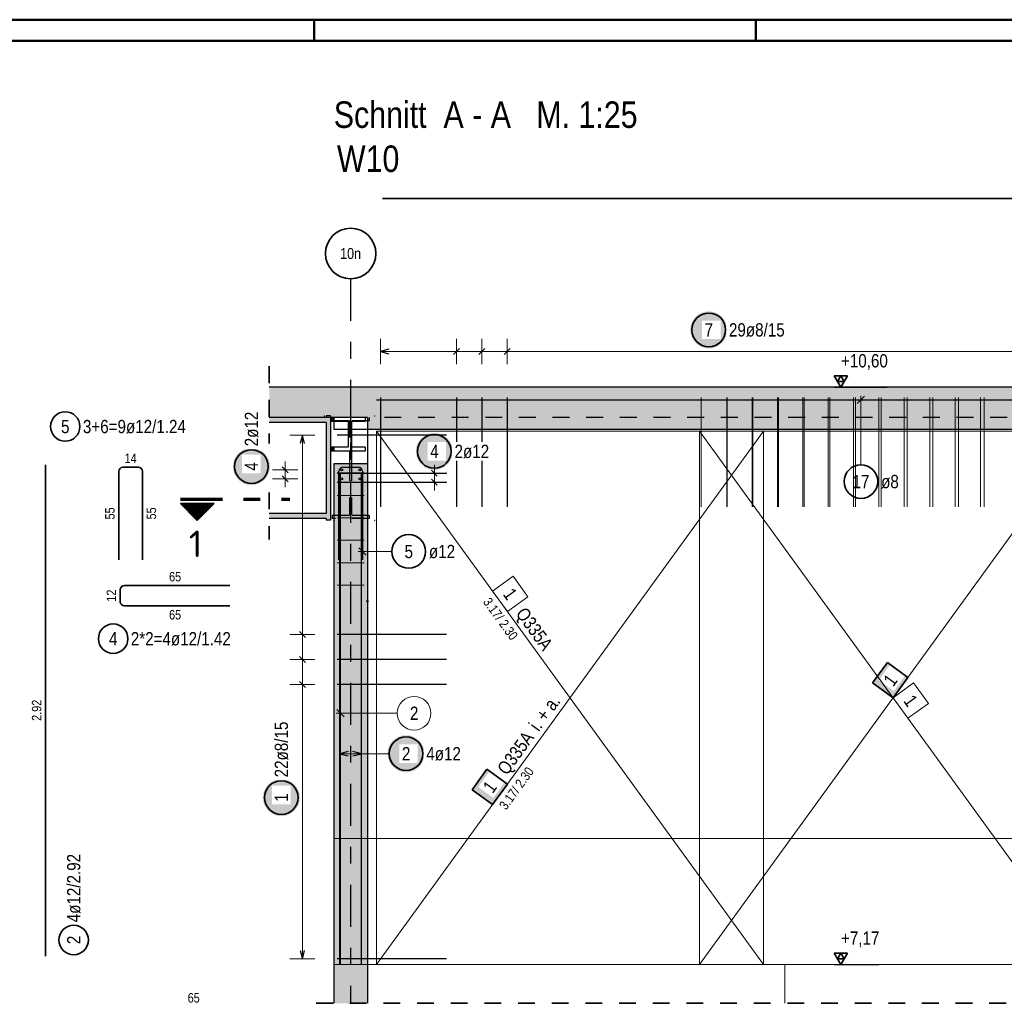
# Model space of a CAD drawing. Header units: millimetres. Extents: x -16 to 44.7, y 0 to 21.2.
# Tile 16 of 49: x 6.1 to 12, y 15.2 to 21. Entities that reach past the tile are written whole.
import ezdxf
from ezdxf.enums import TextEntityAlignment as Align

# ---------------------------------------------------------------- set-up
doc = ezdxf.new("R2010")
doc.units = ezdxf.units.MM
doc.linetypes.add('DASHDOTX2', pattern=[2, 1, -0.5, 0, -0.5])
doc.linetypes.add('HIDDEN', pattern=[0.375, 0.25, -0.125])
doc.layers.add('nplo Bewehrung', color=7, linetype='Continuous', lineweight=20)
doc.styles.add('Arial Narrow', font='ARIALN.TTF')
doc.styles.add('isocp', font='isocp', dxfattribs={"width": 1.1})
doc.linetypes.add('STRAKON_Linetype_13', pattern='A,15,[130,ltypeshp.shx,S=1.875,R=-30,X=0,Y=0],-1.875,[130,ltypeshp.shx,S=1.875,R=-30,X=0,Y=0]', length=16.875)

msp = doc.modelspace()

# ---------------------------------------------------------------- hatches: boundary and pattern name
at = {"lineweight": 25, "true_color": 0xffffff}
for points in [[(10.329659, 19.18213), (10.329592, 19.185969), (10.329391, 19.189803), (10.329056, 19.193628), (10.328588, 19.197439), (10.327988, 19.201231), (10.327255, 19.205), (10.326392, 19.208741), (10.325398, 19.21245), (10.324275, 19.216122), (10.323025, 19.219752), (10.321649, 19.223337), (10.320149, 19.226871), (10.318526, 19.230351), (10.316783, 19.233772), (10.314922, 19.23713), (10.312944, 19.240421), (10.310853, 19.243641), (10.308651, 19.246786), (10.30634, 19.249853), (10.303924, 19.252837), (10.301405, 19.255734), (10.298786, 19.258542), (10.296071, 19.261257), (10.293263, 19.263876), (10.290366, 19.266395), (10.287382, 19.268811), (10.284315, 19.271122), (10.28117, 19.273324), (10.27795, 19.275415), (10.274659, 19.277393), (10.271301, 19.279254), (10.26788, 19.280997), (10.2644, 19.28262), (10.260866, 19.28412), (10.257281, 19.285496), (10.253651, 19.286746), (10.249979, 19.287869), (10.24627, 19.288863), (10.242529, 19.289726), (10.23876, 19.290459), (10.234968, 19.29106), (10.231157, 19.291527), (10.227332, 19.291862), (10.223498, 19.292063), (10.219659, 19.29213), (10.21582, 19.292063), (10.211986, 19.291862), (10.208161, 19.291527), (10.20435, 19.29106), (10.200558, 19.290459), (10.196789, 19.289726), (10.193048, 19.288863), (10.189339, 19.287869), (10.185667, 19.286746), (10.182037, 19.285496), (10.178452, 19.28412), (10.174918, 19.28262), (10.171438, 19.280997), (10.168017, 19.279254), (10.164659, 19.277393), (10.161368, 19.275415), (10.158148, 19.273324), (10.155003, 19.271122), (10.151936, 19.268811), (10.148952, 19.266395), (10.146055, 19.263876), (10.143247, 19.261257), (10.140532, 19.258542), (10.137913, 19.255734), (10.135394, 19.252837), (10.132978, 19.249853), (10.130667, 19.246786), (10.128465, 19.243641), (10.126374, 19.240421), (10.124396, 19.23713), (10.122535, 19.233772), (10.120792, 19.230351), (10.119169, 19.226871), (10.117669, 19.223337), (10.116293, 19.219752), (10.115043, 19.216122), (10.11392, 19.21245), (10.112926, 19.208741), (10.112063, 19.205), (10.11133, 19.201231), (10.11073, 19.197439), (10.110262, 19.193628), (10.109927, 19.189803), (10.109726, 19.185969), (10.109659, 19.18213), (10.109726, 19.178291), (10.109927, 19.174457), (10.110262, 19.170632), (10.11073, 19.166821), (10.11133, 19.163029), (10.112063, 19.15926), (10.112926, 19.155519), (10.11392, 19.15181), (10.115043, 19.148138), (10.116293, 19.144508), (10.117669, 19.140923), (10.119169, 19.137389), (10.120792, 19.133909), (10.122535, 19.130488), (10.124396, 19.12713), (10.126374, 19.123839), (10.128465, 19.120619), (10.130667, 19.117474), (10.132978, 19.114407), (10.135394, 19.111423), (10.137913, 19.108526), (10.140532, 19.105718), (10.143247, 19.103003), (10.146055, 19.100384), (10.148952, 19.097865), (10.151936, 19.095449), (10.155003, 19.093138), (10.158148, 19.090936), (10.161368, 19.088845), (10.164659, 19.086867), (10.168017, 19.085006), (10.171438, 19.083263), (10.174918, 19.08164), (10.178452, 19.08014), (10.182037, 19.078764), (10.185667, 19.077514), (10.189339, 19.076391), (10.193048, 19.075398), (10.196789, 19.074534), (10.200558, 19.073801), (10.20435, 19.073201), (10.208161, 19.072733), (10.211986, 19.072398), (10.21582, 19.072197), (10.219659, 19.07213), (10.223498, 19.072197), (10.227332, 19.072398), (10.231157, 19.072733), (10.234968, 19.073201), (10.23876, 19.073801), (10.242529, 19.074534), (10.24627, 19.075398), (10.249979, 19.076391), (10.253651, 19.077514), (10.257281, 19.078764), (10.260866, 19.08014), (10.2644, 19.08164), (10.26788, 19.083263), (10.271301, 19.085006), (10.274659, 19.086867), (10.27795, 19.088845), (10.28117, 19.090936), (10.284315, 19.093138), (10.287382, 19.095449), (10.290366, 19.097865), (10.293263, 19.100384), (10.296071, 19.103003), (10.298786, 19.105718), (10.301405, 19.108526), (10.303924, 19.111423), (10.30634, 19.114407), (10.308651, 19.117474), (10.310853, 19.120619), (10.312944, 19.123839), (10.314922, 19.12713), (10.316783, 19.130488), (10.318526, 19.133909), (10.320149, 19.137389), (10.321649, 19.140923), (10.323025, 19.144508), (10.324275, 19.148138), (10.325398, 19.15181), (10.326392, 19.155519), (10.327255, 19.15926), (10.327988, 19.163029), (10.328588, 19.166821), (10.329056, 19.170632), (10.329391, 19.174457)], [(8.698893, 18.460185), (8.698826, 18.464024), (8.698625, 18.467859), (8.698291, 18.471684), (8.697823, 18.475494), (8.697222, 18.479287), (8.69649, 18.483056), (8.695626, 18.486797), (8.694632, 18.490505), (8.69351, 18.494177), (8.692259, 18.497808), (8.690884, 18.501392), (8.689383, 18.504926), (8.687761, 18.508406), (8.686018, 18.511827), (8.684156, 18.515185), (8.682179, 18.518476), (8.680087, 18.521697), (8.677885, 18.524842), (8.675574, 18.527908), (8.673158, 18.530892), (8.670639, 18.53379), (8.668021, 18.536598), (8.665306, 18.539313), (8.662498, 18.541931), (8.6596, 18.54445), (8.656616, 18.546867), (8.65355, 18.549177), (8.650405, 18.55138), (8.647184, 18.553471), (8.643893, 18.555448), (8.640535, 18.55731), (8.637114, 18.559053), (8.633634, 18.560675), (8.6301, 18.562176), (8.626516, 18.563552), (8.622885, 18.564802), (8.619213, 18.565924), (8.615505, 18.566918), (8.611764, 18.567782), (8.607995, 18.568514), (8.604202, 18.569115), (8.600391, 18.569583), (8.596567, 18.569917), (8.592732, 18.570118), (8.588893, 18.570185), (8.585054, 18.570118), (8.58122, 18.569917), (8.577395, 18.569583), (8.573584, 18.569115), (8.569792, 18.568514), (8.566023, 18.567782), (8.562282, 18.566918), (8.558573, 18.565924), (8.554901, 18.564802), (8.551271, 18.563552), (8.547687, 18.562176), (8.544152, 18.560675), (8.540672, 18.559053), (8.537251, 18.55731), (8.533893, 18.555448), (8.530602, 18.553471), (8.527382, 18.55138), (8.524237, 18.549177), (8.521171, 18.546867), (8.518187, 18.54445), (8.515289, 18.541931), (8.512481, 18.539313), (8.509766, 18.536598), (8.507147, 18.53379), (8.504628, 18.530892), (8.502212, 18.527908), (8.499901, 18.524842), (8.497699, 18.521697), (8.495608, 18.518476), (8.493631, 18.515185), (8.491769, 18.511827), (8.490026, 18.508406), (8.488403, 18.504926), (8.486903, 18.501392), (8.485527, 18.497808), (8.484277, 18.494177), (8.483155, 18.490505), (8.482161, 18.486797), (8.481297, 18.483056), (8.480564, 18.479287), (8.479964, 18.475494), (8.479496, 18.471684), (8.479161, 18.467859), (8.47896, 18.464024), (8.478893, 18.460185), (8.47896, 18.456346), (8.479161, 18.452512), (8.479496, 18.448687), (8.479964, 18.444876), (8.480564, 18.441084), (8.481297, 18.437315), (8.482161, 18.433574), (8.483155, 18.429865), (8.484277, 18.426194), (8.485527, 18.422563), (8.486903, 18.418979), (8.488403, 18.415444), (8.490026, 18.411965), (8.491769, 18.408544), (8.493631, 18.405185), (8.495608, 18.401894), (8.497699, 18.398674), (8.499901, 18.395529), (8.502212, 18.392463), (8.504628, 18.389479), (8.507147, 18.386581), (8.509766, 18.383773), (8.512481, 18.381058), (8.515289, 18.378439), (8.518187, 18.37592), (8.521171, 18.373504), (8.524237, 18.371194), (8.527382, 18.368991), (8.530602, 18.3669), (8.533893, 18.364923), (8.537251, 18.363061), (8.540672, 18.361318), (8.544152, 18.359695), (8.547687, 18.358195), (8.551271, 18.356819), (8.554901, 18.355569), (8.558573, 18.354447), (8.562282, 18.353453), (8.566023, 18.352589), (8.569792, 18.351857), (8.573584, 18.351256), (8.577395, 18.350788), (8.58122, 18.350453), (8.585054, 18.350252), (8.588893, 18.350185), (8.592732, 18.350252), (8.596567, 18.350453), (8.600391, 18.350788), (8.604202, 18.351256), (8.607995, 18.351857), (8.611764, 18.352589), (8.615505, 18.353453), (8.619213, 18.354447), (8.622885, 18.355569), (8.626516, 18.356819), (8.6301, 18.358195), (8.633634, 18.359695), (8.637114, 18.361318), (8.640535, 18.363061), (8.643893, 18.364923), (8.647184, 18.3669), (8.650405, 18.368991), (8.65355, 18.371194), (8.656616, 18.373504), (8.6596, 18.37592), (8.662498, 18.378439), (8.665306, 18.381058), (8.668021, 18.383773), (8.670639, 18.386581), (8.673158, 18.389479), (8.675574, 18.392463), (8.677885, 18.395529), (8.680087, 18.398674), (8.682179, 18.401894), (8.684156, 18.405185), (8.686018, 18.408544), (8.687761, 18.411965), (8.689383, 18.415444), (8.690884, 18.418979), (8.692259, 18.422563), (8.69351, 18.426194), (8.694632, 18.429865), (8.695626, 18.433574), (8.69649, 18.437315), (8.697222, 18.441084), (8.697823, 18.444876), (8.698291, 18.448687), (8.698625, 18.452512)], [(7.611914, 18.370242), (7.611847, 18.374081), (7.611646, 18.377916), (7.611311, 18.38174), (7.610843, 18.385551), (7.610243, 18.389344), (7.60951, 18.393113), (7.608646, 18.396854), (7.607653, 18.400562), (7.60653, 18.404234), (7.60528, 18.407865), (7.603904, 18.411449), (7.602404, 18.414983), (7.600781, 18.418463), (7.599038, 18.421884), (7.597177, 18.425242), (7.595199, 18.428533), (7.593108, 18.431754), (7.590906, 18.434899), (7.588595, 18.437965), (7.586179, 18.440949), (7.58366, 18.443847), (7.581041, 18.446655), (7.578326, 18.44937), (7.575518, 18.451988), (7.57262, 18.454507), (7.569637, 18.456924), (7.56657, 18.459234), (7.563425, 18.461436), (7.560205, 18.463528), (7.556914, 18.465505), (7.553556, 18.467367), (7.550135, 18.46911), (7.546655, 18.470732), (7.543121, 18.472233), (7.539536, 18.473609), (7.535906, 18.474859), (7.532234, 18.475981), (7.528525, 18.476975), (7.524784, 18.477839), (7.521015, 18.478571), (7.517223, 18.479172), (7.513412, 18.47964), (7.509587, 18.479974), (7.505753, 18.480175), (7.501914, 18.480242), (7.498075, 18.480175), (7.494241, 18.479974), (7.490416, 18.47964), (7.486605, 18.479172), (7.482813, 18.478571), (7.479044, 18.477839), (7.475302, 18.476975), (7.471594, 18.475981), (7.467922, 18.474859), (7.464292, 18.473609), (7.460707, 18.472233), (7.457173, 18.470732), (7.453693, 18.46911), (7.450272, 18.467367), (7.446914, 18.465505), (7.443623, 18.463528), (7.440403, 18.461436), (7.437257, 18.459234), (7.434191, 18.456924), (7.431207, 18.454507), (7.428309, 18.451988), (7.425501, 18.44937), (7.422786, 18.446655), (7.420168, 18.443847), (7.417649, 18.440949), (7.415233, 18.437965), (7.412922, 18.434899), (7.41072, 18.431754), (7.408629, 18.428533), (7.406651, 18.425242), (7.40479, 18.421884), (7.403046, 18.418463), (7.401424, 18.414983), (7.399924, 18.411449), (7.398548, 18.407865), (7.397298, 18.404234), (7.396175, 18.400562), (7.395181, 18.396854), (7.394318, 18.393113), (7.393585, 18.389344), (7.392984, 18.385551), (7.392516, 18.38174), (7.392182, 18.377916), (7.391981, 18.374081), (7.391914, 18.370242), (7.391981, 18.366403), (7.392182, 18.362569), (7.392516, 18.358744), (7.392984, 18.354933), (7.393585, 18.351141), (7.394318, 18.347372), (7.395181, 18.343631), (7.396175, 18.339922), (7.397298, 18.33625), (7.398548, 18.33262), (7.399924, 18.329036), (7.401424, 18.325501), (7.403046, 18.322021), (7.40479, 18.3186), (7.406651, 18.315242), (7.408629, 18.311951), (7.41072, 18.308731), (7.412922, 18.305586), (7.415233, 18.30252), (7.417649, 18.299536), (7.420168, 18.296638), (7.422786, 18.29383), (7.425501, 18.291115), (7.428309, 18.288496), (7.431207, 18.285977), (7.434191, 18.283561), (7.437257, 18.28125), (7.440403, 18.279048), (7.443623, 18.276957), (7.446914, 18.27498), (7.450272, 18.273118), (7.453693, 18.271375), (7.457173, 18.269752), (7.460707, 18.268252), (7.464292, 18.266876), (7.467922, 18.265626), (7.471594, 18.264504), (7.475302, 18.26351), (7.479044, 18.262646), (7.482813, 18.261913), (7.486605, 18.261313), (7.490416, 18.260845), (7.494241, 18.26051), (7.498075, 18.260309), (7.501914, 18.260242), (7.505753, 18.260309), (7.509587, 18.26051), (7.513412, 18.260845), (7.517223, 18.261313), (7.521015, 18.261913), (7.524784, 18.262646), (7.528525, 18.26351), (7.532234, 18.264504), (7.535906, 18.265626), (7.539536, 18.266876), (7.543121, 18.268252), (7.546655, 18.269752), (7.550135, 18.271375), (7.553556, 18.273118), (7.556914, 18.27498), (7.560205, 18.276957), (7.563425, 18.279048), (7.56657, 18.28125), (7.569637, 18.283561), (7.57262, 18.285977), (7.575518, 18.288496), (7.578326, 18.291115), (7.581041, 18.29383), (7.58366, 18.296638), (7.586179, 18.299536), (7.588595, 18.30252), (7.590906, 18.305586), (7.593108, 18.308731), (7.595199, 18.311951), (7.597177, 18.315242), (7.599038, 18.3186), (7.600781, 18.322021), (7.602404, 18.325501), (7.603904, 18.329036), (7.60528, 18.33262), (7.60653, 18.33625), (7.607653, 18.339922), (7.608646, 18.343631), (7.60951, 18.347372), (7.610243, 18.351141), (7.610843, 18.354933), (7.611311, 18.358744), (7.611646, 18.362569)], [(8.530993, 16.664004), (8.530926, 16.667843), (8.530725, 16.671677), (8.53039, 16.675502), (8.529922, 16.679313), (8.529322, 16.683105), (8.528589, 16.686874), (8.527725, 16.690615), (8.526732, 16.694324), (8.525609, 16.697996), (8.524359, 16.701626), (8.522983, 16.70521), (8.521483, 16.708745), (8.51986, 16.712224), (8.518117, 16.715646), (8.516256, 16.719004), (8.514278, 16.722295), (8.512187, 16.725515), (8.509985, 16.72866), (8.507674, 16.731726), (8.505258, 16.73471), (8.502739, 16.737608), (8.50012, 16.740416), (8.497405, 16.743131), (8.494597, 16.74575), (8.4917, 16.748269), (8.488716, 16.750685), (8.485649, 16.752996), (8.482504, 16.755198), (8.479284, 16.757289), (8.475993, 16.759266), (8.472635, 16.761128), (8.469214, 16.762871), (8.465734, 16.764494), (8.4622, 16.765994), (8.458615, 16.76737), (8.454985, 16.76862), (8.451313, 16.769742), (8.447604, 16.770736), (8.443863, 16.7716), (8.440094, 16.772333), (8.436302, 16.772933), (8.432491, 16.773401), (8.428666, 16.773736), (8.424832, 16.773937), (8.420993, 16.774004), (8.417154, 16.773937), (8.41332, 16.773736), (8.409495, 16.773401), (8.405684, 16.772933), (8.401892, 16.772333), (8.398123, 16.7716), (8.394381, 16.770736), (8.390673, 16.769742), (8.387001, 16.76862), (8.383371, 16.76737), (8.379786, 16.765994), (8.376252, 16.764494), (8.372772, 16.762871), (8.369351, 16.761128), (8.365993, 16.759266), (8.362702, 16.757289), (8.359482, 16.755198), (8.356336, 16.752996), (8.35327, 16.750685), (8.350286, 16.748269), (8.347388, 16.74575), (8.34458, 16.743131), (8.341865, 16.740416), (8.339247, 16.737608), (8.336728, 16.73471), (8.334312, 16.731726), (8.332001, 16.72866), (8.329799, 16.725515), (8.327708, 16.722295), (8.32573, 16.719004), (8.323869, 16.715646), (8.322126, 16.712224), (8.320503, 16.708745), (8.319003, 16.70521), (8.317627, 16.701626), (8.316377, 16.697996), (8.315254, 16.694324), (8.31426, 16.690615), (8.313397, 16.686874), (8.312664, 16.683105), (8.312063, 16.679313), (8.311595, 16.675502), (8.311261, 16.671677), (8.31106, 16.667843), (8.310993, 16.664004), (8.31106, 16.660165), (8.311261, 16.65633), (8.311595, 16.652506), (8.312063, 16.648695), (8.312664, 16.644902), (8.313397, 16.641133), (8.31426, 16.637392), (8.315254, 16.633684), (8.316377, 16.630012), (8.317627, 16.626381), (8.319003, 16.622797), (8.320503, 16.619263), (8.322126, 16.615783), (8.323869, 16.612362), (8.32573, 16.609004), (8.327708, 16.605713), (8.329799, 16.602492), (8.332001, 16.599347), (8.334312, 16.596281), (8.336728, 16.593297), (8.339247, 16.590399), (8.341865, 16.587591), (8.34458, 16.584876), (8.347388, 16.582258), (8.350286, 16.579739), (8.35327, 16.577322), (8.356336, 16.575012), (8.359482, 16.57281), (8.362702, 16.570718), (8.365993, 16.568741), (8.369351, 16.566879), (8.372772, 16.565136), (8.376252, 16.563514), (8.379786, 16.562013), (8.383371, 16.560637), (8.387001, 16.559387), (8.390673, 16.558265), (8.394381, 16.557271), (8.398123, 16.556407), (8.401892, 16.555675), (8.405684, 16.555074), (8.409495, 16.554606), (8.41332, 16.554272), (8.417154, 16.554071), (8.420993, 16.554004), (8.424832, 16.554071), (8.428666, 16.554272), (8.432491, 16.554606), (8.436302, 16.555074), (8.440094, 16.555675), (8.443863, 16.556407), (8.447604, 16.557271), (8.451313, 16.558265), (8.454985, 16.559387), (8.458615, 16.560637), (8.4622, 16.562013), (8.465734, 16.563514), (8.469214, 16.565136), (8.472635, 16.566879), (8.475993, 16.568741), (8.479284, 16.570718), (8.482504, 16.57281), (8.485649, 16.575012), (8.488716, 16.577322), (8.4917, 16.579739), (8.494597, 16.582258), (8.497405, 16.584876), (8.50012, 16.587591), (8.502739, 16.590399), (8.505258, 16.593297), (8.507674, 16.596281), (8.509985, 16.599347), (8.512187, 16.602492), (8.514278, 16.605713), (8.516256, 16.609004), (8.518117, 16.612362), (8.51986, 16.615783), (8.521483, 16.619263), (8.522983, 16.622797), (8.524359, 16.626381), (8.525609, 16.630012), (8.526732, 16.633684), (8.527725, 16.637392), (8.528589, 16.641133), (8.529322, 16.644902), (8.529922, 16.648695), (8.53039, 16.652506), (8.530725, 16.65633)], [(7.7896, 16.403483), (7.789532, 16.407322), (7.789332, 16.411157), (7.788997, 16.414982), (7.788529, 16.418793), (7.787928, 16.422585), (7.787196, 16.426354), (7.786332, 16.430095), (7.785338, 16.433804), (7.784216, 16.437475), (7.782966, 16.441106), (7.78159, 16.44469), (7.78009, 16.448225), (7.778467, 16.451704), (7.776724, 16.455125), (7.774862, 16.458483), (7.772885, 16.461775), (7.770794, 16.464995), (7.768591, 16.46814), (7.766281, 16.471206), (7.763864, 16.47419), (7.761345, 16.477088), (7.758727, 16.479896), (7.756012, 16.482611), (7.753204, 16.485229), (7.750306, 16.487748), (7.747322, 16.490165), (7.744256, 16.492475), (7.741111, 16.494678), (7.737891, 16.496769), (7.7346, 16.498746), (7.731241, 16.500608), (7.72782, 16.502351), (7.724341, 16.503973), (7.720806, 16.505474), (7.717222, 16.50685), (7.713591, 16.5081), (7.70992, 16.509222), (7.706211, 16.510216), (7.70247, 16.51108), (7.698701, 16.511812), (7.694909, 16.512413), (7.691098, 16.512881), (7.687273, 16.513216), (7.683438, 16.513416), (7.6796, 16.513483), (7.675761, 16.513416), (7.671926, 16.513216), (7.668101, 16.512881), (7.66429, 16.512413), (7.660498, 16.511812), (7.656729, 16.51108), (7.652988, 16.510216), (7.649279, 16.509222), (7.645608, 16.5081), (7.641977, 16.50685), (7.638393, 16.505474), (7.634858, 16.503973), (7.631379, 16.502351), (7.627958, 16.500608), (7.6246, 16.498746), (7.621308, 16.496769), (7.618088, 16.494678), (7.614943, 16.492475), (7.611877, 16.490165), (7.608893, 16.487748), (7.605995, 16.485229), (7.603187, 16.482611), (7.600472, 16.479896), (7.597854, 16.477088), (7.595335, 16.47419), (7.592918, 16.471206), (7.590608, 16.46814), (7.588405, 16.464995), (7.586314, 16.461775), (7.584337, 16.458483), (7.582475, 16.455125), (7.580732, 16.451704), (7.579109, 16.448225), (7.577609, 16.44469), (7.576233, 16.441106), (7.574983, 16.437475), (7.573861, 16.433804), (7.572867, 16.430095), (7.572003, 16.426354), (7.571271, 16.422585), (7.57067, 16.418793), (7.570202, 16.414982), (7.569867, 16.411157), (7.569667, 16.407322), (7.5696, 16.403483), (7.569667, 16.399645), (7.569867, 16.39581), (7.570202, 16.391985), (7.57067, 16.388174), (7.571271, 16.384382), (7.572003, 16.380613), (7.572867, 16.376872), (7.573861, 16.373163), (7.574983, 16.369492), (7.576233, 16.365861), (7.577609, 16.362277), (7.579109, 16.358742), (7.580732, 16.355263), (7.582475, 16.351842), (7.584337, 16.348483), (7.586314, 16.345192), (7.588405, 16.341972), (7.590608, 16.338827), (7.592918, 16.335761), (7.595335, 16.332777), (7.597854, 16.329879), (7.600472, 16.327071), (7.603187, 16.324356), (7.605995, 16.321738), (7.608893, 16.319219), (7.611877, 16.316802), (7.614943, 16.314492), (7.618088, 16.312289), (7.621308, 16.310198), (7.6246, 16.308221), (7.627958, 16.306359), (7.631379, 16.304616), (7.634858, 16.302993), (7.638393, 16.301493), (7.641977, 16.300117), (7.645608, 16.298867), (7.649279, 16.297745), (7.652988, 16.296751), (7.656729, 16.295887), (7.660498, 16.295155), (7.66429, 16.294554), (7.668101, 16.294086), (7.671926, 16.293751), (7.675761, 16.29355), (7.6796, 16.293483), (7.683438, 16.29355), (7.687273, 16.293751), (7.691098, 16.294086), (7.694909, 16.294554), (7.698701, 16.295155), (7.70247, 16.295887), (7.706211, 16.296751), (7.70992, 16.297745), (7.713591, 16.298867), (7.717222, 16.300117), (7.720806, 16.301493), (7.724341, 16.302993), (7.72782, 16.304616), (7.731241, 16.306359), (7.7346, 16.308221), (7.737891, 16.310198), (7.741111, 16.312289), (7.744256, 16.314492), (7.747322, 16.316802), (7.750306, 16.319219), (7.753204, 16.321738), (7.756012, 16.324356), (7.758727, 16.327071), (7.761345, 16.329879), (7.763864, 16.332777), (7.766281, 16.335761), (7.768591, 16.338827), (7.770794, 16.341972), (7.772885, 16.345192), (7.774862, 16.348483), (7.776724, 16.351842), (7.778467, 16.355263), (7.78009, 16.358742), (7.78159, 16.362277), (7.782966, 16.365861), (7.784216, 16.369492), (7.785338, 16.373163), (7.786332, 16.376872), (7.787196, 16.380613), (7.787928, 16.384382), (7.788529, 16.388174), (7.788997, 16.391985), (7.789332, 16.39581)]]:
    msp.add_hatch(color=7, dxfattribs=at).paths.add_polyline_path(points)
at = {"lineweight": 13, "true_color": 0xd7ffd7}
for points in [[(17.46161, 18.591074), (17.46161, 18.841074), (7.607791, 18.841074), (7.607791, 18.661074), (8.191236, 18.661074), (8.191236, 18.591074)], [(8.191312, 15.41108), (8.191236, 18.38608), (7.991236, 18.38608), (7.991236, 15.411072)], [(7.991312, 15.18108), (8.191312, 15.18108), (8.191312, 15.411072), (7.991312, 15.41108)]]:
    msp.add_hatch(color=254, dxfattribs=at).paths.add_polyline_path(points)
at = {"lineweight": 13, "true_color": 0x4682b4}
for points in [[(7.946236, 18.051074), (7.971236, 18.051074), (7.971236, 18.671074), (7.946236, 18.671074)], [(7.607791, 18.631074), (7.946236, 18.631074), (7.946236, 18.661074), (7.607791, 18.661074)], [(7.971236, 18.637074), (7.991236, 18.637074), (7.991236, 18.661074), (7.971236, 18.661074)], [(7.971236, 18.461074), (7.991236, 18.461074), (7.991236, 18.485074), (7.971236, 18.485074)], [(7.946236, 18.061074), (7.946236, 18.091074), (7.607791, 18.091074), (7.607791, 18.061074)]]:
    msp.add_hatch(color=145, dxfattribs=at).paths.add_polyline_path(points)
at = {"lineweight": 50}
h = msp.add_hatch(dxfattribs=at)
h.set_pattern_fill('Mau', color=4, scale=0.01, angle=270, style=0, pattern_type=2)
h.set_pattern_definition([(270, (0, 0), (0.01, -2e-18), [])])
h.paths.add_polyline_path([(7.279611, 18.150444), (7.079611, 18.150444), (7.179611, 18.050444)])
at = {"lineweight": 35, "true_color": 0xffffff}
msp.add_hatch(color=7, dxfattribs=at).paths.add_polyline_path([(11.28155, 17.205576), (11.193461, 17.084167), (11.314871, 16.996078), (11.40296, 17.117487)])
at = {"lineweight": 18, "true_color": 0xffffff}
msp.add_hatch(color=7, dxfattribs=at).paths.add_polyline_path([(8.901552, 16.571579), (8.813463, 16.45017), (8.934872, 16.362081), (9.022961, 16.48349)])

# ---------------------------------------------------------------- linework, layer by layer
at = {"color": 4, "linetype": 'Continuous', "lineweight": 50}
for p, q in [((43.75, 21.025), (0, 21.025)), ((7.875, 21.025), (7.875, 20.9)), ((10.5, 21.025), (10.5, 20.9)), ((43.625, 20.9), (0.5, 20.9))]:
    msp.add_line(p, q, dxfattribs=at)
at = {"color": 2, "linetype": 'Continuous', "lineweight": 35}
for p, q in [((8.281236, 19.96308), (8.291236, 19.96308)), ((8.291236, 19.96308), (12.871236, 19.96308)), ((11.043975, 18.909271), (10.965225, 18.909271)), ((10.965225, 18.909271), (11.0046, 18.841074)), ((11.0046, 18.909271), (10.984912, 18.875172)), ((11.0046, 18.841074), (11.043975, 18.909271)), ((11.024287, 18.875172), (11.0046, 18.909271)), ((10.984912, 18.875172), (11.024287, 18.875172)), ((6.278616, 18.38108), (6.278616, 15.46108)), ((6.713909, 17.81608), (6.713909, 18.34208)), ((6.737909, 18.36608), (6.829909, 18.36608)), ((6.853909, 18.34208), (6.853909, 17.81608)), ((7.079611, 18.150444), (7.279611, 18.150444)), ((7.079611, 18.150444), (7.179611, 18.050444)), ((7.179611, 18.050444), (7.279611, 18.150444)), ((6.722691, 17.566726), (6.722691, 17.638726)), ((6.746691, 17.662726), (7.372691, 17.662726)), ((7.372691, 17.542726), (6.746691, 17.542726)), ((11.28155, 17.205576), (11.193461, 17.084167)), ((11.40296, 17.117487), (11.28155, 17.205576)), ((11.314871, 16.996078), (11.40296, 17.117487)), ((11.193461, 17.084167), (11.314871, 16.996078)), ((8.901552, 16.571579), (8.813463, 16.45017)), ((9.022961, 16.48349), (8.901552, 16.571579)), ((8.813463, 16.45017), (8.934872, 16.362081)), ((8.934872, 16.362081), (9.022961, 16.48349)), ((11.043975, 15.47927), (10.965225, 15.47927)), ((10.965225, 15.47927), (11.0046, 15.411072)), ((11.0046, 15.47927), (10.984912, 15.445171)), ((11.0046, 15.411072), (11.043975, 15.47927)), ((11.024287, 15.445171), (11.0046, 15.47927)), ((10.984912, 15.445171), (11.024287, 15.445171))]:
    msp.add_line(p, q, dxfattribs=at)
at = {"color": 3, "linetype": 'DASHDOTX2', "lineweight": 25, "ltscale": 0.25}
msp.add_line((8.091236, 19.48579), (8.091236, 15.18108), dxfattribs=at)
at = {"color": 5, "linetype": 'Continuous', "lineweight": 18}
for p, q in [((8.268874, 19.129004), (8.268874, 18.979004)), ((8.72016, 18.979004), (8.72016, 19.129004)), ((8.870588, 18.979004), (8.870588, 19.129004)), ((9.021017, 18.979004), (9.021017, 19.129004)), ((12.480871, 19.054004), (8.268874, 19.054004)), ((11.123665, 18.380803), (11.123665, 18.791074)), ((7.8796, 18.557072), (7.7296, 18.557072)), ((7.8046, 15.44508), (7.8046, 18.557072)), ((7.701914, 18.40008), (7.701914, 18.24708)), ((8.588893, 18.38008), (8.588893, 18.227074)), ((8.588893, 18.360185), (8.588893, 18.38008)), ((7.776914, 18.35008), (7.626914, 18.35008)), ((7.776914, 18.35008), (7.626914, 18.35008)), ((8.663893, 18.33008), (8.513893, 18.33008)), ((7.776914, 18.29708), (7.626914, 18.29708)), ((7.776914, 18.29708), (7.626914, 18.29708)), ((8.663893, 18.277074), (8.513893, 18.277074)), ((8.33666, 17.865542), (8.136312, 17.865542)), ((7.7296, 17.371551), (7.8796, 17.371551)), ((7.7296, 17.223361), (7.8796, 17.223361)), ((7.7296, 17.075171), (7.8796, 17.075171)), ((8.026882, 16.739004), (8.026882, 16.589004)), ((8.155236, 16.589004), (8.155236, 16.739004)), ((8.155236, 16.664004), (8.026882, 16.664004)), ((8.320993, 16.664004), (8.155236, 16.664004)), ((7.7296, 15.44508), (7.8796, 15.44508))]:
    msp.add_line(p, q, dxfattribs=at)
at = {"color": 3, "linetype": 'Continuous', "lineweight": 25}
for p, q in [((8.318874, 19.067401), (8.268874, 19.054004)), ((8.268874, 19.054004), (8.318874, 19.040606)), ((8.702482, 19.036326), (8.737837, 19.071681)), ((8.85291, 19.036326), (8.888266, 19.071681)), ((9.003339, 19.036326), (9.038694, 19.071681)), ((17.16161, 18.841074), (7.607791, 18.841074)), ((10.965225, 18.841074), (11.280522, 18.841074)), ((11.145762, 18.788171), (11.101568, 18.743977)), ((8.244871, 18.766074), (8.254871, 18.766074)), ((8.254871, 18.766074), (12.834871, 18.766074)), ((8.268874, 18.781074), (8.268874, 18.131074)), ((8.72016, 18.781074), (8.72016, 18.131074)), ((8.870588, 18.781074), (8.870588, 18.131074)), ((9.021017, 18.781074), (9.021017, 18.131074)), ((7.971236, 18.671074), (7.946236, 18.671074)), ((7.946236, 18.671074), (7.946236, 18.661074)), ((7.971236, 18.671074), (7.971236, 18.661074)), ((7.946236, 18.661074), (7.607791, 18.661074)), ((7.946236, 18.631074), (7.607791, 18.631074)), ((7.971236, 18.661074), (7.946236, 18.661074)), ((7.946236, 18.631074), (7.946236, 18.091074)), ((7.991236, 18.661074), (7.971236, 18.661074)), ((7.991236, 18.637074), (7.971236, 18.637074)), ((7.971236, 18.637074), (7.971236, 18.485074)), ((8.191236, 18.661074), (7.991236, 18.661074)), ((7.991312, 18.661074), (7.991312, 18.637074)), ((7.991312, 18.637074), (7.991312, 18.591074)), ((8.191312, 18.661074), (8.191312, 18.591074)), ((7.8046, 18.557072), (7.791202, 18.507072)), ((7.817997, 18.507072), (7.8046, 18.557072)), ((8.191236, 18.591074), (7.991236, 18.591074)), ((8.661312, 18.557072), (8.011312, 18.557072)), ((8.077614, 18.591074), (8.077614, 18.485074)), ((8.092114, 18.591074), (8.092114, 18.485074)), ((8.096864, 18.591074), (8.096864, 18.485074)), ((17.26161, 18.591074), (8.191236, 18.591074)), ((8.191312, 18.591074), (8.191312, 18.38608)), ((7.991236, 18.485074), (7.971236, 18.485074)), ((7.991236, 18.461074), (7.971236, 18.461074)), ((7.971236, 18.461074), (7.971236, 18.051074)), ((7.991312, 18.485074), (7.991312, 18.461074)), ((8.077614, 18.485074), (7.991864, 18.485074)), ((7.991864, 18.485074), (7.991864, 18.461074)), ((8.177864, 18.461074), (7.991864, 18.461074)), ((8.084864, 18.461074), (8.084864, 18.38608)), ((8.177864, 18.485074), (8.092114, 18.485074)), ((8.096864, 18.461074), (8.096864, 18.38608)), ((8.177864, 18.485074), (8.177864, 18.461074)), ((8.191236, 18.38608), (7.991236, 18.38608)), ((7.991312, 18.38608), (7.991312, 15.41108)), ((8.191312, 18.38608), (8.191312, 15.41108)), ((7.719591, 18.332402), (7.684236, 18.367757)), ((7.719591, 18.332402), (7.684236, 18.367757)), ((7.719591, 18.279402), (7.684236, 18.314757)), ((7.719591, 18.279402), (7.684236, 18.314757)), ((8.011312, 18.33008), (8.661312, 18.33008)), ((8.021312, 17.81608), (8.021312, 18.34208)), ((8.026882, 15.41108), (8.026882, 18.33108)), ((8.027236, 15.41108), (8.027236, 18.33108)), ((8.045312, 18.36608), (8.137312, 18.36608)), ((8.155236, 15.41108), (8.155236, 18.33108)), ((8.155236, 15.41108), (8.155236, 18.33108)), ((8.161312, 18.34208), (8.161312, 17.81608)), ((8.606571, 18.312402), (8.571216, 18.347757)), ((8.011312, 18.277074), (8.661312, 18.277074)), ((8.606571, 18.259396), (8.571216, 18.294751)), ((7.946236, 18.091074), (7.607791, 18.091074)), ((7.991312, 18.080074), (7.980864, 18.080074)), ((7.980864, 18.080074), (7.980864, 18.061074)), ((7.946236, 18.061074), (7.607791, 18.061074)), ((7.946236, 18.061074), (7.946236, 18.051074)), ((7.971236, 18.051074), (7.946236, 18.051074)), ((7.991312, 18.061074), (7.980864, 18.061074)), ((8.139215, 17.88764), (8.183409, 17.843445)), ((7.786922, 17.389228), (7.822277, 17.353873)), ((8.661312, 17.371551), (8.011312, 17.371551)), ((7.786922, 17.241038), (7.822277, 17.205683)), ((8.661312, 17.223361), (8.011312, 17.223361)), ((7.786922, 17.092848), (7.822277, 17.057493)), ((8.661312, 17.075171), (8.011312, 17.075171)), ((8.076882, 16.677401), (8.026882, 16.664004)), ((8.155236, 16.664004), (8.105236, 16.677401)), ((8.026882, 16.664004), (8.076882, 16.650606)), ((8.105236, 16.650606), (8.155236, 16.664004)), ((7.791202, 15.49508), (7.8046, 15.44508)), ((7.8046, 15.44508), (7.817997, 15.49508)), ((7.991312, 15.41108), (7.991312, 15.18108)), ((8.661312, 15.44508), (8.011312, 15.44508)), ((8.191312, 15.41108), (8.191312, 15.18108)), ((10.965225, 15.411072), (11.230749, 15.411072))]:
    msp.add_line(p, q, dxfattribs=at)
at = {"color": 2, "linetype": 'HIDDEN', "lineweight": 35, "ltscale": 0.25}
for p, q in [((7.607791, 18.966074), (7.607791, 18.506074)), ((7.607791, 18.216074), (7.607791, 17.936074)), ((17.58661, 15.18108), (7.866312, 15.18108))]:
    msp.add_line(p, q, dxfattribs=at)
at = {"color": 3, "linetype": 'HIDDEN', "lineweight": 25, "ltscale": 0.25}
for p, q in [((7.971236, 18.661074), (7.971236, 18.637074)), ((7.980864, 18.661074), (7.980864, 18.642074)), ((8.084864, 18.642074), (7.980864, 18.642074)), ((7.991864, 18.661074), (7.991864, 18.637074)), ((8.077614, 18.637074), (7.991864, 18.637074)), ((8.077614, 18.637074), (8.077614, 18.591074)), ((8.084864, 18.642074), (8.084864, 18.461074)), ((8.177864, 18.637074), (8.092114, 18.637074)), ((8.092114, 18.637074), (8.092114, 18.591074)), ((8.200864, 18.642074), (8.096864, 18.642074)), ((8.096864, 18.642074), (8.096864, 18.591074)), ((8.177864, 18.661074), (8.177864, 18.637074)), ((12.591864, 18.661074), (8.191236, 18.661074)), ((8.200864, 18.661074), (8.200864, 18.642074)), ((7.971236, 18.485074), (7.971236, 18.461074)), ((8.096864, 18.485074), (8.096864, 18.461074)), ((8.084864, 18.38608), (8.084864, 18.080074)), ((8.096864, 18.38608), (8.096864, 18.080074)), ((8.084864, 18.080074), (7.991312, 18.080074)), ((8.200864, 18.080074), (8.096864, 18.080074)), ((8.200864, 18.080074), (8.200864, 18.061074)), ((8.200864, 18.061074), (7.991312, 18.061074))]:
    msp.add_line(p, q, dxfattribs=at)
at = {"color": 7, "linetype": 'Continuous', "lineweight": 18}
for p, q in [((10.544871, 18.58108), (8.244873, 18.58108)), ((8.244873, 18.58108), (8.244873, 15.411081)), ((10.544871, 18.58108), (8.244873, 15.411081)), ((10.164871, 18.581076), (10.164871, 15.41108)), ((12.46487, 18.581076), (10.164871, 18.581076)), ((10.164871, 18.581076), (10.164871, 18.581076)), ((10.164871, 15.41108), (12.46487, 18.581076)), ((10.544871, 15.411081), (10.544871, 18.58108)), ((8.244873, 15.411081), (10.544871, 15.411081)), ((8.244873, 15.411081), (8.244873, 15.411081)), ((10.164871, 15.41108), (12.46487, 15.41108))]:
    msp.add_line(p, q, dxfattribs=at)
at = {"color": 9, "linetype": 'Continuous', "lineweight": 0}
for p, q in [((10.544871, 18.58108), (8.244873, 18.58108)), ((8.244873, 18.58108), (8.244873, 15.411081)), ((10.164871, 18.581076), (10.164871, 15.41108)), ((12.46487, 18.581076), (10.164871, 18.581076)), ((10.164871, 18.581076), (10.164871, 18.581076)), ((10.544871, 15.411081), (10.544871, 18.58108)), ((8.031312, 18.33108), (8.031312, 15.41108)), ((9.056282, 17.718169), (8.934872, 17.63008)), ((9.144371, 17.596759), (9.056282, 17.718169)), ((8.934872, 17.63008), (9.022961, 17.50867)), ((9.022961, 17.50867), (9.144371, 17.596759)), ((11.524369, 16.962757), (11.43628, 17.084167)), ((11.314871, 16.996078), (11.40296, 16.874668)), ((8.009215, 16.926397), (8.053409, 16.882203)), ((11.40296, 16.874668), (11.524369, 16.962757)), ((8.368584, 16.9043), (8.006312, 16.9043)), ((7.991236, 16.161072), (17.461609, 16.16108)), ((8.244873, 15.411081), (10.544871, 15.411081)), ((8.244873, 15.411081), (8.244873, 15.411081)), ((10.164871, 15.41108), (12.46487, 15.41108)), ((10.671255, 15.18108), (10.671255, 15.411075))]:
    msp.add_line(p, q, dxfattribs=at)
at = {"color": 1, "linetype": 'DASHDOTX2', "lineweight": 70, "ltscale": 0.25}
msp.add_line((7.079611, 18.175444), (7.729611, 18.175444), dxfattribs=at)
at = {"color": 6, "linetype": 'STRAKON_Linetype_13', "lineweight": 13, "ltscale": 0.01}
msp.add_line((7.991236, 15.411072), (17.46161, 15.41108), dxfattribs=at)
at = {"color": 2, "linetype": 'Continuous', "lineweight": 35}
for centre, radius in [((8.091236, 19.63579), 0.15), ((10.219659, 19.18213), 0.1), ((6.395479, 18.607827), 0.0875), ((8.588893, 18.460185), 0.1), ((7.501914, 18.370242), 0.1), ((11.123665, 18.280803), 0.1), ((8.43666, 17.865542), 0.1), ((6.680186, 17.347181), 0.0875), ((8.420993, 16.664004), 0.1), ((7.6796, 16.403483), 0.1), ((6.445763, 15.557305), 0.0875)]:
    msp.add_circle(centre, radius, dxfattribs=at)
at = {"color": 9, "linetype": 'Continuous', "lineweight": 0}
for centre, radius in [((7.934871, 18.671074), 0.00111), ((8.234871, 18.671074), 0.00111), ((7.991312, 18.051074), 0.00111), ((8.234871, 18.051074), 0.00111), ((8.468584, 16.9043), 0.1), ((8.191312, 15.411072), 0.00111)]:
    msp.add_circle(centre, radius, dxfattribs=at)
at = {"color": 3, "linetype": 'Continuous', "lineweight": 25}
for centre in [(8.037833, 18.35008), (8.037833, 18.35008), (8.145833, 18.35008), (8.145833, 18.35008), (8.037833, 18.29708), (8.037833, 18.29708), (8.145833, 18.29708), (8.145833, 18.29708)]:
    msp.add_circle(centre, 0.006, dxfattribs=at)
at = {"color": 2, "linetype": 'Continuous', "lineweight": 35}
for centre, start, end in [((6.737909, 18.34208), 90, 180), ((6.829909, 18.34208), 0, 90), ((6.746691, 17.638726), 90, 180), ((6.746691, 17.566726), 180, 270)]:
    msp.add_arc(centre, 0.024, start, end, dxfattribs=at)
at = {"color": 3, "linetype": 'Continuous', "lineweight": 25}
for centre, start, end in [((8.045312, 18.34208), 90, 180), ((8.137312, 18.34208), 0, 90)]:
    msp.add_arc(centre, 0.024, start, end, dxfattribs=at)
at = {"layer": 'nplo Bewehrung', "color": 9, "linetype": 'Continuous', "lineweight": 0}
for p, q in [((10.175255, 18.131074), (10.175255, 18.781074)), ((10.175257, 18.131074), (10.175257, 18.781074)), ((10.326054, 18.131074), (10.326054, 18.781074)), ((10.328057, 18.131074), (10.328057, 18.781074)), ((10.476853, 18.131074), (10.476853, 18.781074)), ((10.480857, 18.131074), (10.480857, 18.781074)), ((10.627651, 18.131074), (10.627651, 18.781074)), ((10.633656, 18.131074), (10.633656, 18.781074)), ((10.77845, 18.131074), (10.77845, 18.781074)), ((10.786456, 18.131074), (10.786456, 18.781074)), ((10.929249, 18.131074), (10.929249, 18.781074)), ((10.939256, 18.131074), (10.939256, 18.781074)), ((11.080047, 18.131074), (11.080047, 18.781074)), ((11.092056, 18.131074), (11.092056, 18.781074)), ((11.230846, 18.131074), (11.230846, 18.781074)), ((11.244856, 18.131074), (11.244856, 18.781074)), ((11.381644, 18.131074), (11.381644, 18.781074)), ((11.397656, 18.131074), (11.397656, 18.781074)), ((11.532443, 18.131074), (11.532443, 18.781074)), ((11.550456, 18.131074), (11.550456, 18.781074)), ((11.683242, 18.131074), (11.683242, 18.781074)), ((11.703256, 18.131074), (11.703256, 18.781074)), ((11.83404, 18.131074), (11.83404, 18.781074)), ((11.856056, 18.131074), (11.856056, 18.781074)), ((8.011336, 18.332079), (8.171331, 18.332079)), ((8.011336, 18.198679), (8.171331, 18.198679)), ((8.011336, 18.065279), (8.171331, 18.065279)), ((8.011336, 17.931879), (8.171331, 17.931879)), ((8.011336, 17.79848), (8.171331, 17.79848)), ((8.011336, 17.66508), (8.171331, 17.66508))]:
    msp.add_line(p, q, dxfattribs=at)
msp.add_circle((8.191236, 17.57008), 0.006, dxfattribs=at)
msp.add_circle((8.191236, 17.57008), 0.006, dxfattribs=at)

# ---------------------------------------------------------------- texts
at = {"color": 1, "lineweight": 70, "style": 'Arial Narrow'}
for s, p in [('Schnitt  A - A   M. 1:25', (7.991236, 20.38219)), ('W10', (8.010102, 20.12025))]:
    msp.add_text(s, height=0.1575, dxfattribs=at).set_placement(p)
at = {"color": 3, "lineweight": 25, "style": 'Arial Narrow'}
msp.add_text('10n', height=0.065, dxfattribs=at).set_placement((8.091236, 19.63579), align=Align.MIDDLE_CENTER)
at = {"color": 2, "lineweight": 35, "style": 'isocp', "width": 1.15}
msp.add_text('1', height=0.1575, dxfattribs=at).set_placement((7.170485, 17.832244), align=Align.CENTER)
at = {"color": 2, "lineweight": 35, "char_height": 0.07875, "attachment_point": 1, "line_spacing_factor": 0.9, "style": 'Arial Narrow'}
for s, insert in [(' +10,60', (10.980187, 19.037949)), ('5', (6.370673, 18.647202)), ('3+6=9ø12/1.24', (6.500479, 18.647202)), ('17', (11.074052, 18.320178)), ('ø8', (11.243665, 18.320178)), ('5', (8.411853, 17.904917)), ('ø12', (8.55666, 17.904917)), ('4', (6.65538, 17.386556)), ('2*2=4ø12/1.42', (6.785186, 17.386556)), (' +7,17', (10.980187, 15.607947))]:
    msp.add_mtext(s, dxfattribs=dict(at, insert=insert))
at = {"color": 3, "lineweight": 25, "char_height": 0.05625, "attachment_point": 1, "line_spacing_factor": 0.9, "style": 'Arial Narrow'}
for s, insert in [('14', (6.748471, 18.44733)), ('65', (7.012253, 17.743976)), ('65', (7.012253, 17.517726)), ('65', (7.122958, 15.241649))]:
    msp.add_mtext(s, dxfattribs=dict(at, insert=insert))
at = {"color": 3, "lineweight": 25, "char_height": 0.05625, "attachment_point": 1, "rotation": 90, "line_spacing_factor": 0.9, "style": 'Arial Narrow'}
for s, insert in [('55', (6.632659, 18.055642)), ('55', (6.878909, 18.055642)), ('12', (6.641441, 17.567288)), ('2.92', (6.197366, 16.859205))]:
    msp.add_mtext(s, dxfattribs=dict(at, insert=insert))
at = {"color": 9, "lineweight": 0, "attachment_point": 1, "line_spacing_factor": 0.9, "style": 'Arial Narrow'}
for s, insert, char_height, rotation in [('1', (9.056924, 17.656621), 0.07875, 305.9628355), (' 3.17/ 2.30', (8.91059, 17.612462), 0.05625, 305.9628355), ('Q335A', (9.133006, 17.542183), 0.07875, 305.9628355), ('1', (11.436922, 17.022619), 0.07875, 305.9628567)]:
    msp.add_mtext(s, dxfattribs=dict(at, insert=insert, char_height=char_height, rotation=rotation))
at = {"color": 9, "lineweight": 0, "insert": (8.443778, 16.943675), "char_height": 0.07875, "attachment_point": 1, "line_spacing_factor": 0.9, "style": 'Arial Narrow'}
msp.add_mtext('2', dxfattribs=at)
at = {"color": 2, "lineweight": 35, "char_height": 0.07875, "attachment_point": 1, "rotation": 90, "line_spacing_factor": 0.9, "style": 'Arial Narrow'}
for s, insert in [('4ø12/2.92', (6.406388, 15.662305)), ('2', (6.406388, 15.532498))]:
    msp.add_mtext(s, dxfattribs=dict(at, insert=insert))

# ---------------------------------------------------------------- next in the draw order: texts
at = {"color": 2, "lineweight": 35, "char_height": 0.07875, "attachment_point": 1, "line_spacing_factor": 0.9, "style": 'Arial Narrow', "bg_fill": 3, "box_fill_scale": 1.2, "bg_fill_color": 256, "bg_fill_true_color": 13158600, "bg_fill_transparency": 0}
for s, insert in [('7', (10.194853, 19.221505)), ('29ø8/15', (10.339659, 19.221505))]:
    msp.add_mtext(s, dxfattribs=dict(at, insert=insert))
for s, insert, rotation in [('2ø12', (7.462539, 18.490242), 90), ('4', (7.462539, 18.345436), 90), ('1', (11.251773, 17.103872), 54.0371433), ('22ø8/15', (7.640225, 16.523483), 90), ('Q335A', (8.956962, 16.577707), 54.0371645), ('1', (8.871774, 16.469875), 54.0371645), ('1', (7.640225, 16.378677), 90)]:
    msp.add_mtext(s, dxfattribs=dict(at, insert=insert, rotation=rotation))

# ---------------------------------------------------------------- next in the draw order: linework, layer by layer
at = {"color": 9, "linetype": 'Continuous', "lineweight": 0}
for p, q in [((12.46487, 15.41108), (10.164871, 18.581076)), ((11.43628, 17.084167), (11.314871, 16.996078))]:
    msp.add_line(p, q, dxfattribs=at)

# ---------------------------------------------------------------- next in the draw order: texts
at = {"color": 2, "lineweight": 35, "attachment_point": 1, "rotation": 54.0371645, "line_spacing_factor": 0.9, "style": 'Arial Narrow', "bg_fill": 3, "box_fill_scale": 1.2, "bg_fill_color": 256, "bg_fill_true_color": 13158600, "bg_fill_transparency": 0}
for s, insert, char_height in [('i. + a.', (9.144478, 16.838282), 0.08), (' 3.17/ 2.30', (8.959154, 16.344463), 0.05625)]:
    msp.add_mtext(s, dxfattribs=dict(at, insert=insert, char_height=char_height))

# ---------------------------------------------------------------- next in the draw order: linework, layer by layer
at = {"color": 9, "linetype": 'Continuous', "lineweight": 0}
msp.add_line((8.244873, 18.58108), (10.544871, 15.411081), dxfattribs=at)

# ---------------------------------------------------------------- next in the draw order: texts
at = {"color": 2, "lineweight": 35, "char_height": 0.07875, "attachment_point": 1, "line_spacing_factor": 0.9, "style": 'Arial Narrow', "bg_fill": 3, "box_fill_scale": 1.2, "bg_fill_color": 256, "bg_fill_true_color": 13158600, "bg_fill_transparency": 0}
for s, insert in [('4', (8.564087, 18.49956)), ('2ø12', (8.708893, 18.49956)), ('2', (8.396187, 16.703379)), ('4ø12', (8.540993, 16.703379))]:
    msp.add_mtext(s, dxfattribs=dict(at, insert=insert))

doc.saveas('drawing.dxf')
